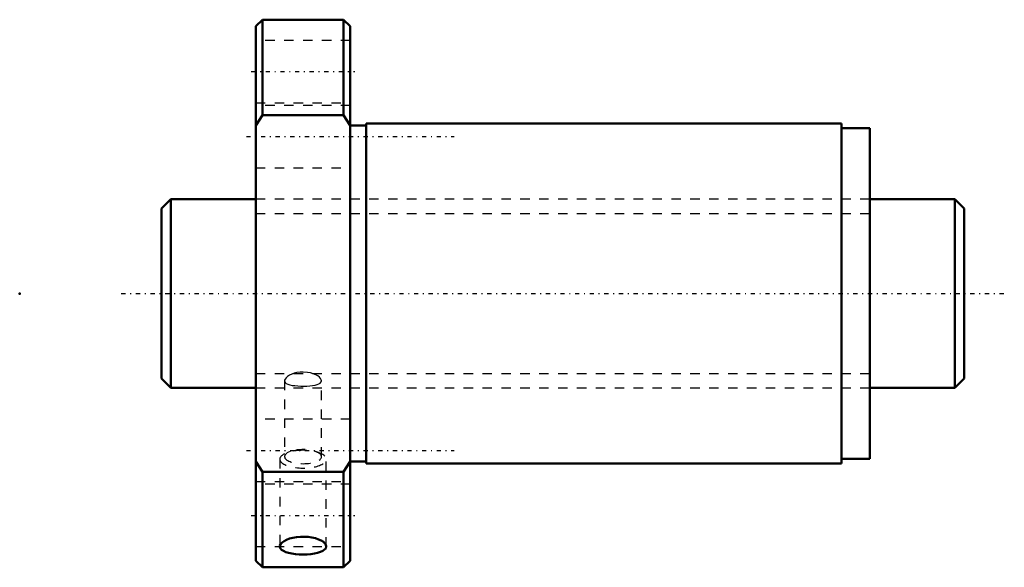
# Model space of a CAD drawing. Header units: millimetres. Extents: x -25 to 79, y -29 to 29.
import ezdxf

# ---------------------------------------------------------------- set-up
doc = ezdxf.new("R2010")
doc.units = ezdxf.units.MM
doc.linetypes.add('Center', pattern=[1.5, 0.45, -0.5, 0.05, -0.5])
doc.linetypes.add('Dashed', pattern=[2, 1, -1])
for name, color, linetype, lineweight in [('2d ConnectionPoints', 7, 'Continuous', 50), ('AM_0', 7, 'Continuous', 50), ('AM_5', 3, 'Continuous', 25), ('AM_7', 7, 'Center', 25), ('AM_9', 6, 'Dashed', 25)]:
    doc.layers.add(name, color=color, linetype=linetype, lineweight=lineweight)

# ---------------------------------------------------------------- blocks, each defined once
blk = doc.blocks.new('1_SDA_V_serieSDA2030V_2nut_0_in_SDA2030V_2G0_85LC0_0G000__4')
at = {"layer": 'AM_0'}
for p, q in [((0.7, 29), (0, 28.3)), ((0, 28.3), (0, -28.3)), ((9.3, 29), (0.7, 29)), ((0.7, 29), (0.7, 18.89)), ((10, 28.3), (9.3, 29)), ((9.3, 29), (9.3, 18.89)), ((10, 28.3), (10, -28.3)), ((0, 17.8), (0.7, 18.89)), ((0.7, 18.89), (9.3, 18.89)), ((9.3, 18.89), (10, 17.8)), ((11.7, 17.8), (10, 17.8)), ((11.7, 18), (11.7, -18)), ((62, 18), (11.7, 18)), ((62, 18), (62, -18)), ((65, 17.5), (62, 17.5)), ((65, 17.5), (65, -17.5)), ((62, -17.5), (65, -17.5)), ((0.7, -18.89), (0, -17.8)), ((10, -17.8), (9.3, -18.89)), ((10, -17.8), (11.7, -17.8)), ((11.7, -18), (62, -18)), ((0.7, -18.89), (0.7, -29)), ((9.3, -18.89), (0.7, -18.89)), ((9.3, -18.89), (9.3, -29)), ((0, -28.3), (0.7, -29)), ((0.7, -29), (9.3, -29)), ((9.3, -29), (10, -28.3))]:
    blk.add_line(p, q, dxfattribs=at)
for points in [[(7.46, -26.79), (7.42, -26.63), (7.32, -26.47), (7.15, -26.31), (6.92, -26.17), (6.64, -26.04), (6.31, -25.93), (5.94, -25.84), (5.54, -25.78), (5.13, -25.76), (4.72, -25.76), (4.31, -25.8), (3.93, -25.87), (3.57, -25.96), (3.26, -26.08), (2.99, -26.22), (2.78, -26.37), (2.64, -26.53), (2.56, -26.69), (2.54, -26.79)], [(2.54, -26.79), (2.55, -26.85), (2.61, -27), (2.73, -27.14), (2.92, -27.27), (3.17, -27.38), (3.47, -27.47), (3.82, -27.54), (4.2, -27.6), (4.6, -27.63), (5.01, -27.64), (5.42, -27.63), (5.82, -27.59), (6.2, -27.54), (6.54, -27.47), (6.84, -27.37), (7.09, -27.26), (7.28, -27.13), (7.4, -26.99), (7.46, -26.79)]]:
    blk.add_lwpolyline(points, dxfattribs=at)
at = {"layer": 'AM_7'}
for p, q in [((-0.5, 23.5), (10.5, 23.5)), ((-1, 16.62), (21, 16.62)), ((-1, -16.62), (21, -16.62)), ((-0.5, -23.5), (10.5, -23.5))]:
    blk.add_line(p, q, dxfattribs=at)
at = {"layer": 'AM_9'}
for p, q in [((10, 26.8), (0, 26.8)), ((0, 20.2), (10, 20.2)), ((10, 19.92), (0, 19.92)), ((0, 13.32), (10, 13.32)), ((65, 10), (0, 10)), ((3.05, -9.24), (3.05, -17.28)), ((6.95, -17.28), (6.95, -9.24)), ((0, -10), (65, -10)), ((10, -13.32), (0, -13.32)), ((2.54, -17.55), (2.54, -26.79)), ((3.64, -16.75), (3.29, -16.88)), ((6.71, -16.88), (6.36, -16.75)), ((7.46, -26.79), (7.46, -17.55)), ((0, -19.92), (10, -19.92)), ((10, -20.2), (0, -20.2)), ((0, -26.8), (10, -26.8))]:
    blk.add_line(p, q, dxfattribs=at)
for points in [[(5, -8.32), (4.68, -8.33), (4.36, -8.38), (4.07, -8.45), (3.8, -8.54), (3.56, -8.66), (3.36, -8.79), (3.2, -8.92), (3.1, -9.06), (3.05, -9.19), (3.05, -9.24)], [(6.95, -9.24), (6.93, -9.13), (6.85, -8.99), (6.73, -8.86), (6.56, -8.73), (6.34, -8.6), (6.09, -8.5), (5.8, -8.41), (5.48, -8.35), (5, -8.32)], [(3.05, -9.24), (3.06, -9.32), (3.12, -9.43), (3.23, -9.52), (3.4, -9.61), (3.6, -9.67), (3.85, -9.73), (4.13, -9.76), (4.44, -9.79), (4.76, -9.8), (5.08, -9.81), (5.41, -9.8), (5.72, -9.78), (6, -9.75), (6.27, -9.7), (6.5, -9.64), (6.69, -9.57), (6.83, -9.48), (6.92, -9.37), (6.95, -9.25), (6.95, -9.24)]]:
    blk.add_lwpolyline(points, dxfattribs=at)
for centre, major_axis, start_param, end_param in [((5, -17.55), (2.46, 0), 3.141593, 7.853982), ((5, -17.55), (2.46, 0), 1.570796, 3.141593), ((5, -17.28), (1.95, 0), 0, 3.141593), ((5, -17.28), (1.95, 0), 3.141593, 6.283185)]:
    blk.add_ellipse(centre, major_axis=major_axis, ratio=0.382683, start_param=start_param, end_param=end_param, dxfattribs=at)
blk = doc.blocks.new('2_000SDA2030V_20Shaft_0_in_SDA2030V_2G0_85LC0_0G000__4')
at = {"layer": 'AM_0'}
for p, q in [((-9, 10), (-10, 9)), ((0, 10), (-9, 10)), ((-9, 10), (-9, -10)), ((74, 10), (65, 10)), ((75, 9), (74, 10)), ((74, 10), (74, -10)), ((-10, 9), (-10, -9)), ((75, 9), (75, -9)), ((-10, -9), (-9, -10)), ((74, -10), (75, -9)), ((-9, -10), (0, -10)), ((65, -10), (74, -10))]:
    blk.add_line(p, q, dxfattribs=at)
at = {"layer": 'AM_5', "linetype": 'Dashed'}
for p, q in [((0, 8.4665), (65, 8.4665)), ((0, -8.4665), (65, -8.4665))]:
    blk.add_line(p, q, dxfattribs=at)
at = {"layer": 'AM_7'}
blk.add_line((-14.25, 0), (79.25, 0), dxfattribs=at)
at = {"layer": 'AM_9'}
for p, q in [((65, 10), (0, 10)), ((0, -10), (65, -10))]:
    blk.add_line(p, q, dxfattribs=at)

msp = doc.modelspace()

# ---------------------------------------------------------------- linework, layer by layer
at = {"layer": '2d ConnectionPoints'}
for p in [(-25, 0), (0, 0), (75, 0)]:
    msp.add_point(p, dxfattribs=at)

# ---------------------------------------------------------------- block references
for name in ['1_SDA_V_serieSDA2030V_2nut_0_in_SDA2030V_2G0_85LC0_0G000__4', '2_000SDA2030V_20Shaft_0_in_SDA2030V_2G0_85LC0_0G000__4']:
    msp.add_blockref(name, (0, 0))

doc.saveas('drawing.dxf')
